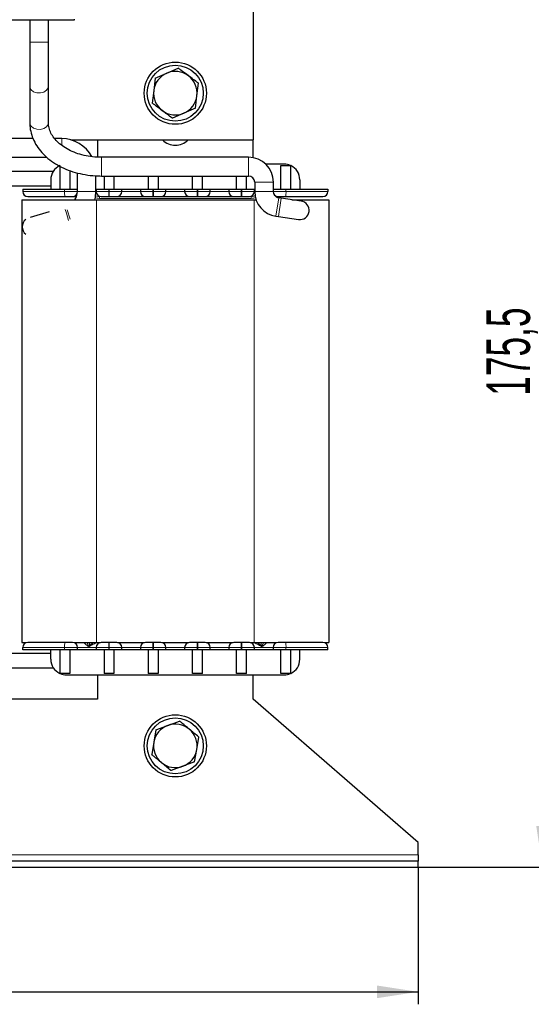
# Model space of a CAD drawing. Header units: millimetres. Extents: x 5 to 418, y 2 to 292.
# Tile 16 of 43: x 116 to 157, y 152 to 231. Entities that reach past the tile are written whole.
import ezdxf

# ---------------------------------------------------------------- set-up
doc = ezdxf.new("R2010")
doc.units = ezdxf.units.MM
doc.layers.add('SLD-0', color=7, linetype='Continuous')
doc.styles.add('SLDTEXTSTYLE0', font='TXT', dxfattribs={"width": 0.605})
doc.dimstyles.new('SLDDIMSTYLE0', dxfattribs={"dimtxt": 3.5, "dimasz": 3.302, "dimexe": 0, "dimexo": 0.0625, "dimgap": 0.875, "dimtad": 1, "dimlfac": 2, "dimrnd": 1e-09, "dimzin": 12, "dimdsep": 46, "dimtxsty": 'SLDTEXTSTYLE0', "dimsah": 1, "dimcen": 0.09, "dimadec": 0, "dimazin": 3, "dimtfac": 1, "dimtofl": 0, "dimtmove": 0, "dimatfit": 3, "dimfxl": 1, "dimfrac": 2, "dimtolj": 1, "dimtzin": 12, "dimarcsym": 0})
doc.dimstyles.new('SLDDIMSTYLE1', dxfattribs={"dimtxt": 3.5, "dimasz": 3.302, "dimexe": 0, "dimexo": 0.0625, "dimgap": 0.875, "dimtad": 1, "dimdec": 1, "dimlfac": 2, "dimrnd": 1e-09, "dimzin": 12, "dimdsep": 46, "dimtxsty": 'SLDTEXTSTYLE0', "dimsah": 1, "dimcen": 0.09, "dimadec": 0, "dimazin": 3, "dimtfac": 1, "dimtofl": 0, "dimtmove": 0, "dimatfit": 3, "dimfxl": 1, "dimfrac": 2, "dimtolj": 1, "dimtzin": 12, "dimarcsym": 0})

# ---------------------------------------------------------------- blocks, each defined once
blk = doc.blocks.new('_D')
at = {"layer": 'SLD-0'}
for p, q in [((59.381, 162.749), (59.381, 151.749)), ((148.381, 162.749), (148.381, 151.749)), ((59.381, 152.749), (148.381, 152.749))]:
    blk.add_line(p, q, dxfattribs=at)
for points in [[(59.381, 152.749), (62.683, 152.241), (62.683, 153.257)], [(148.381, 152.749), (145.079, 153.257), (145.079, 152.241)]]:
    blk.add_solid(points, dxfattribs=at)
at = {"layer": 'SLD-0', "insert": (99.87, 157.26), "char_height": 3.5, "attachment_point": 1, "style": 'SLDTEXTSTYLE0'}
blk.add_mtext('178', dxfattribs=at)
blk = doc.blocks.new('_D_1')
at = {"layer": 'SLD-0'}
for p, q in [((120.068, 250.499), (159.381, 250.499)), ((158.381, 162.749), (158.381, 250.499)), ((148.381, 162.749), (159.381, 162.749))]:
    blk.add_line(p, q, dxfattribs=at)
for points in [[(158.381, 250.499), (157.873, 247.197), (158.889, 247.197)], [(158.381, 162.749), (158.889, 166.051), (157.873, 166.051)]]:
    blk.add_solid(points, dxfattribs=at)
at = {"layer": 'SLD-0', "insert": (153.869, 200.608), "char_height": 3.5, "attachment_point": 1, "rotation": 90, "style": 'SLDTEXTSTYLE0'}
blk.add_mtext('175,5', dxfattribs=at)

msp = doc.modelspace()

# ---------------------------------------------------------------- linework, layer by layer
at = {"color": 7, "linetype": 'Continuous', "lineweight": 25}
for p, q in [((135.1309, 245.6486), (135.1309, 221.1486)), ((120.7559, 230.8486), (120.7559, 230.7486)), ((120.7559, 230.7486), (103.8809, 230.7486)), ((117.1934, 230.7486), (117.1934, 228.9986)), ((118.6934, 228.9986), (118.6934, 230.7486)), ((117.1934, 228.9986), (117.1934, 225.4438)), ((118.6934, 225.4438), (118.6934, 228.9986)), ((128.1888, 226.506), (129.1168, 226.9055)), ((127.2608, 226.1064), (127.1429, 225.1029)), ((127.2608, 226.1064), (128.1888, 226.506)), ((117.1934, 225.4438), (117.1934, 222.5147)), ((118.6934, 222.5147), (118.6934, 225.4438)), ((130.6189, 224.6943), (130.7369, 225.6977)), ((127.1429, 225.1029), (127.0249, 224.0995)), ((130.501, 223.6908), (130.6189, 224.6943)), ((129.573, 223.2913), (128.6449, 222.8917)), ((130.501, 223.6908), (129.573, 223.2913)), ((117.4635, 221.2486), (113.0684, 221.2486)), ((119.7559, 221.2486), (119.186, 221.2486)), ((120.4907, 221.1486), (135.1309, 221.1486)), ((122.6309, 221.1486), (122.6309, 219.7575)), ((135.1309, 219.7131), (135.1309, 221.1486)), ((113.0433, 219.7486), (118.5684, 219.7486)), ((119.6059, 219.0986), (119.6059, 217.1986)), ((134.7559, 219.7486), (122.9434, 219.7486)), ((137.6309, 219.1986), (136.1334, 219.1986)), ((137.3559, 217.1986), (137.3559, 219.0986)), ((137.3559, 219.0986), (138.1208, 219.0986)), ((138.1208, 219.0986), (138.1559, 219.0986)), ((138.1559, 217.1986), (138.1559, 219.0986)), ((113.6665, 218.6486), (119.0953, 218.6486)), ((120.4059, 218.6879), (120.4059, 217.1986)), ((121.0059, 218.4986), (121.0059, 217.1986)), ((122.5059, 216.9986), (122.5059, 218.2678)), ((122.9434, 218.2486), (134.7559, 218.2486)), ((123.1559, 218.2486), (123.1559, 217.1986)), ((123.9559, 218.2486), (123.9559, 217.1986)), ((126.7059, 218.2486), (126.7059, 217.1986)), ((127.5059, 218.2486), (127.5059, 217.1986)), ((130.2559, 217.1986), (130.2559, 218.2486)), ((131.0559, 217.1986), (131.0559, 218.2486)), ((133.8059, 217.1986), (133.8059, 218.2486)), ((134.6059, 217.1986), (134.6059, 218.2486)), ((113.8809, 217.4486), (118.8809, 217.4486)), ((118.8809, 217.9486), (118.8809, 217.1986)), ((135.2559, 217.7486), (135.2559, 216.9986)), ((136.7559, 217.1986), (136.7559, 217.7486)), ((138.8809, 217.9486), (138.8809, 217.1986)), ((116.6309, 217.1986), (116.6309, 216.9986)), ((116.6309, 217.1986), (119.9909, 217.1986)), ((119.9909, 217.1986), (121.0309, 217.1986)), ((121.0309, 216.9986), (121.0309, 217.1986)), ((122.5059, 217.1986), (122.5309, 217.1986)), ((122.5309, 217.1986), (122.5309, 216.9986)), ((122.5309, 217.1986), (123.5309, 217.1986)), ((123.5309, 217.1986), (123.5809, 217.1986)), ((123.5309, 216.5986), (123.5809, 216.5986)), ((123.5809, 217.1986), (124.5809, 217.1986)), ((124.5809, 216.9986), (124.5809, 217.1986)), ((124.5809, 217.1986), (126.0809, 217.1986)), ((126.0809, 217.1986), (126.0809, 216.9986)), ((126.0809, 217.1986), (127.0809, 217.1986)), ((127.0809, 217.1986), (127.1309, 217.1986)), ((127.0809, 216.5986), (127.1309, 216.5986)), ((127.1309, 217.1986), (128.1309, 217.1986)), ((128.1309, 216.9986), (128.1309, 217.1986)), ((128.1309, 217.1986), (129.6309, 217.1986)), ((129.6309, 217.1986), (129.6309, 216.9986)), ((129.6309, 217.1986), (130.6309, 217.1986)), ((130.6309, 217.1986), (130.6809, 217.1986)), ((130.6309, 216.5986), (130.6809, 216.5986)), ((130.6809, 217.1986), (131.6809, 217.1986)), ((131.6809, 216.9986), (131.6809, 217.1986)), ((131.6809, 217.1986), (133.1809, 217.1986)), ((133.1809, 217.1986), (133.1809, 216.9986)), ((133.1809, 217.1986), (134.1809, 217.1986)), ((134.1809, 217.1986), (134.2309, 217.1986)), ((134.1809, 216.5986), (134.2309, 216.5986)), ((134.2309, 217.1986), (135.2309, 217.1986)), ((135.2309, 216.9986), (135.2309, 217.1986)), ((135.2309, 217.1986), (135.2559, 217.1986)), ((136.7309, 217.1986), (136.7309, 216.9986)), ((136.7309, 217.1986), (137.7709, 217.1986)), ((137.7709, 217.1986), (141.1309, 217.1986)), ((141.1309, 217.1986), (141.1309, 216.9986)), ((116.5559, 216.3486), (116.5559, 180.7986)), ((116.5559, 216.3486), (122.5559, 216.3486)), ((122.5559, 216.3486), (135.2059, 216.3486)), ((135.2059, 216.3486), (135.3809, 216.3486)), ((137.381, 216.4751), (137.1838, 216.5038)), ((138.989, 216.2408), (137.381, 216.4751)), ((138.249, 216.3486), (141.2059, 216.3486)), ((141.2059, 216.3486), (141.2059, 180.7986)), ((118.7386, 215.3812), (117.2219, 214.9182)), ((136.9675, 215.0195), (137.1647, 214.9908)), ((137.1647, 214.9908), (138.7727, 214.7564)), ((116.5809, 214.1737), (116.5809, 214.1511)), ((116.5559, 180.7986), (116.8761, 180.7986)), ((116.6309, 180.1986), (116.6309, 180.3986)), ((120.7495, 180.7986), (122.5559, 180.7986)), ((121.0309, 180.1986), (121.0309, 180.3986)), ((122.5309, 180.3986), (122.5309, 180.1986)), ((122.5559, 180.7986), (122.865, 180.7986)), ((123.5809, 180.7986), (123.5309, 180.7986)), ((124.2468, 180.7986), (126.415, 180.7986)), ((124.5809, 180.1986), (124.5809, 180.3986)), ((126.0809, 180.3986), (126.0809, 180.1986)), ((127.1309, 180.7986), (127.0809, 180.7986)), ((127.7968, 180.7986), (129.965, 180.7986)), ((128.1309, 180.1986), (128.1309, 180.3986)), ((129.6309, 180.3986), (129.6309, 180.1986)), ((130.6809, 180.7986), (130.6309, 180.7986)), ((131.3468, 180.7986), (133.515, 180.7986)), ((131.6809, 180.1986), (131.6809, 180.3986)), ((133.1809, 180.3986), (133.1809, 180.1986)), ((134.2309, 180.7986), (134.1809, 180.7986)), ((134.8968, 180.7986), (135.2059, 180.7986)), ((135.2059, 180.7986), (137.0016, 180.7986)), ((135.2309, 180.1986), (135.2309, 180.3986)), ((136.7309, 180.3986), (136.7309, 180.1986)), ((140.9073, 180.7986), (141.2059, 180.7986)), ((141.1309, 180.1986), (141.1309, 180.3986)), ((113.8809, 179.9486), (118.8809, 179.9486)), ((119.9909, 180.1986), (116.6309, 180.1986)), ((118.8809, 179.4486), (118.8809, 180.1986)), ((119.6059, 180.1986), (119.6059, 178.2986)), ((121.0309, 180.1986), (119.9909, 180.1986)), ((120.4059, 180.1986), (120.4059, 178.2986)), ((121.2219, 180.1986), (121.0309, 180.1986)), ((122.3399, 180.1986), (121.2219, 180.1986)), ((122.5309, 180.1986), (122.3399, 180.1986)), ((123.5309, 180.1986), (122.5309, 180.1986)), ((123.1559, 180.1986), (123.1559, 178.2986)), ((123.5809, 180.1986), (123.5309, 180.1986)), ((124.5809, 180.1986), (123.5809, 180.1986)), ((123.9559, 180.1986), (123.9559, 178.2986)), ((126.0809, 180.1986), (124.5809, 180.1986)), ((127.0809, 180.1986), (126.0809, 180.1986)), ((126.7059, 180.1986), (126.7059, 178.2986)), ((127.1309, 180.1986), (127.0809, 180.1986)), ((128.1309, 180.1986), (127.1309, 180.1986)), ((127.5059, 180.1986), (127.5059, 178.2986)), ((129.6309, 180.1986), (128.1309, 180.1986)), ((130.6309, 180.1986), (129.6309, 180.1986)), ((130.2559, 178.2986), (130.2559, 180.1986)), ((130.6809, 180.1986), (130.6309, 180.1986)), ((131.6809, 180.1986), (130.6809, 180.1986)), ((131.0559, 178.2986), (131.0559, 180.1986)), ((133.1809, 180.1986), (131.6809, 180.1986)), ((134.1809, 180.1986), (133.1809, 180.1986)), ((133.8059, 178.2986), (133.8059, 180.1986)), ((134.2309, 180.1986), (134.1809, 180.1986)), ((135.2309, 180.1986), (134.2309, 180.1986)), ((134.6059, 178.2986), (134.6059, 180.1986)), ((135.4219, 180.1986), (135.2309, 180.1986)), ((136.5399, 180.1986), (135.4219, 180.1986)), ((136.7309, 180.1986), (136.5399, 180.1986)), ((137.7709, 180.1986), (136.7309, 180.1986)), ((137.3559, 178.2986), (137.3559, 180.1986)), ((141.1309, 180.1986), (137.7709, 180.1986)), ((138.1559, 178.2986), (138.1559, 180.1986)), ((138.8809, 179.4486), (138.8809, 180.1986)), ((119.0953, 178.7486), (113.6665, 178.7486)), ((119.641, 178.2986), (119.6059, 178.2986)), ((120.4059, 178.2986), (119.641, 178.2986)), ((120.1309, 178.1986), (137.6309, 178.1986)), ((122.6309, 178.1986), (122.6309, 176.2486)), ((123.9559, 178.2986), (123.1559, 178.2986)), ((127.5059, 178.2986), (126.7059, 178.2986)), ((131.0559, 178.2986), (130.2559, 178.2986)), ((134.6059, 178.2986), (133.8059, 178.2986)), ((135.1309, 176.2486), (135.1309, 178.1986)), ((138.1208, 178.2986), (137.3559, 178.2986)), ((138.1559, 178.2986), (138.1208, 178.2986)), ((122.6309, 176.2486), (110.1309, 176.2486)), ((148.3809, 164.7486), (135.1309, 176.2486)), ((127.3294, 173.7932), (128.2778, 174.1414)), ((128.2778, 174.1414), (129.2263, 174.4896)), ((127.3294, 173.7932), (127.1567, 172.7977)), ((130.6051, 172.1995), (130.7778, 173.195)), ((127.1567, 172.7977), (126.9839, 171.8023)), ((130.4324, 171.204), (130.6051, 172.1995)), ((129.484, 170.8558), (128.5355, 170.5076)), ((130.4324, 171.204), (129.484, 170.8558)), ((148.3809, 163.7486), (148.3809, 164.7486)), ((148.3809, 163.7486), (148.3809, 163.2486)), ((148.3809, 163.2486), (59.3809, 163.2486)), ((148.3809, 162.7486), (148.3809, 163.2486)), ((59.3809, 162.7486), (148.3809, 162.7486))]:
    msp.add_line(p, q, dxfattribs=at)
at = {"color": 7, "linetype": 'Continuous', "lineweight": 18}
for p, q in [((117.1934, 228.9986), (118.6934, 228.9986)), ((119.7559, 220.7192), (119.7559, 221.2486)), ((122.9434, 218.2486), (122.9434, 219.7486)), ((134.7559, 218.2486), (134.7559, 219.7486)), ((135.2559, 217.7486), (136.7559, 217.7486)), ((116.6309, 216.9986), (119.9909, 216.9986)), ((119.9909, 217.1986), (119.9909, 216.9986)), ((119.9909, 216.9986), (121.0309, 216.9986)), ((121.0309, 216.9986), (121.537, 216.9986)), ((121.537, 216.9986), (122.5059, 216.9986)), ((122.5309, 216.9986), (122.5059, 216.9986)), ((122.5309, 216.9986), (123.5309, 216.9986)), ((123.5309, 217.1986), (123.5309, 216.9986)), ((123.5309, 216.9986), (123.5309, 216.5986)), ((123.5309, 216.9986), (123.5809, 216.9986)), ((123.5809, 217.1986), (123.5809, 216.9986)), ((123.5809, 216.9986), (123.5809, 216.5986)), ((123.5809, 216.9986), (124.5809, 216.9986)), ((126.0809, 216.9986), (124.5809, 216.9986)), ((126.0809, 216.9986), (127.0809, 216.9986)), ((127.0809, 216.9986), (127.0809, 217.1986)), ((127.0809, 216.5986), (127.0809, 216.9986)), ((127.0809, 216.9986), (127.1309, 216.9986)), ((127.1309, 217.1986), (127.1309, 216.9986)), ((127.1309, 216.9986), (128.1309, 216.9986)), ((127.1309, 216.9986), (127.1309, 216.5986)), ((129.6309, 216.9986), (128.1309, 216.9986)), ((129.6309, 216.9986), (130.6309, 216.9986)), ((130.6309, 217.1986), (130.6309, 216.9986)), ((130.6309, 216.9986), (130.6309, 216.5986)), ((130.6309, 216.9986), (130.6809, 216.9986)), ((130.6809, 217.1986), (130.6809, 216.9986)), ((130.6809, 216.9986), (130.6809, 216.5986)), ((130.6809, 216.9986), (131.6809, 216.9986)), ((133.1809, 216.9986), (131.6809, 216.9986)), ((133.1809, 216.9986), (134.1809, 216.9986)), ((134.1809, 217.1986), (134.1809, 216.9986)), ((134.1809, 216.9986), (134.1809, 216.5986)), ((134.1809, 216.9986), (134.2309, 216.9986)), ((134.2309, 217.1986), (134.2309, 216.9986)), ((134.2309, 216.9986), (135.2309, 216.9986)), ((134.2309, 216.9986), (134.2309, 216.5986)), ((135.2559, 216.9986), (135.2309, 216.9986)), ((135.2559, 216.9986), (136.7309, 216.9986)), ((136.7309, 216.9986), (137.7709, 216.9986)), ((137.7709, 217.1986), (137.7709, 216.9986)), ((137.7709, 216.9986), (141.1309, 216.9986)), ((122.5559, 216.3486), (122.5559, 180.7986)), ((134.9799, 216.4486), (122.7819, 216.4486)), ((135.2059, 216.3486), (135.2059, 180.7986)), ((136.9675, 215.0195), (137.1838, 216.5038)), ((137.1647, 214.9908), (137.381, 216.4751)), ((120.0435, 215.5567), (120.1363, 215.2525)), ((120.1363, 215.2525), (120.3141, 214.6699)), ((120.2069, 215.5211), (120.4287, 214.7942)), ((119.9909, 180.3986), (116.6309, 180.3986)), ((121.0309, 180.3986), (119.9909, 180.3986)), ((119.9909, 180.1986), (119.9909, 180.3986)), ((121.0309, 180.3986), (122.5309, 180.3986)), ((121.9773, 180.5563), (122.3135, 180.7986)), ((121.9773, 180.5563), (121.9773, 180.7986)), ((123.5309, 180.3986), (122.5309, 180.3986)), ((123.5309, 180.3986), (123.5309, 180.7986)), ((123.5809, 180.3986), (123.5309, 180.3986)), ((123.5309, 180.1986), (123.5309, 180.3986)), ((123.5809, 180.3986), (123.5809, 180.7986)), ((124.5809, 180.3986), (123.5809, 180.3986)), ((123.5809, 180.1986), (123.5809, 180.3986)), ((124.5809, 180.3986), (126.0809, 180.3986)), ((127.0809, 180.3986), (126.0809, 180.3986)), ((127.0809, 180.3986), (127.0809, 180.7986)), ((127.1309, 180.3986), (127.0809, 180.3986)), ((127.0809, 180.1986), (127.0809, 180.3986)), ((127.1309, 180.7986), (127.1309, 180.3986)), ((128.1309, 180.3986), (127.1309, 180.3986)), ((127.1309, 180.3986), (127.1309, 180.1986)), ((128.1309, 180.3986), (129.6309, 180.3986)), ((130.6309, 180.3986), (129.6309, 180.3986)), ((130.6309, 180.3986), (130.6309, 180.7986)), ((130.6809, 180.3986), (130.6309, 180.3986)), ((130.6309, 180.1986), (130.6309, 180.3986)), ((130.6809, 180.3986), (130.6809, 180.7986)), ((131.6809, 180.3986), (130.6809, 180.3986)), ((130.6809, 180.1986), (130.6809, 180.3986)), ((131.6809, 180.3986), (133.1809, 180.3986)), ((134.1809, 180.3986), (133.1809, 180.3986)), ((134.1809, 180.3986), (134.1809, 180.7986)), ((134.2309, 180.3986), (134.1809, 180.3986)), ((134.1809, 180.1986), (134.1809, 180.3986)), ((134.2309, 180.3986), (134.2309, 180.7986)), ((135.2309, 180.3986), (134.2309, 180.3986)), ((134.2309, 180.1986), (134.2309, 180.3986)), ((135.2309, 180.3986), (136.7309, 180.3986)), ((135.4483, 180.7986), (135.7845, 180.5563)), ((135.7845, 180.5563), (135.7845, 180.7986)), ((137.7709, 180.3986), (136.7309, 180.3986)), ((137.7709, 180.1986), (137.7709, 180.3986)), ((141.1309, 180.3986), (137.7709, 180.3986)), ((110.152, 163.7486), (148.3809, 163.7486))]:
    msp.add_line(p, q, dxfattribs=at)
at = {"color": 7, "linetype": 'Continuous', "lineweight": 18, "flags": 128}
for points in [[(117.1934, 225.4438), (117.2018, 225.364), (117.3012, 225.1683), (117.4984, 225.0146), (117.7633, 224.9261), (118.0556, 224.9165), (118.3308, 224.9872), (118.5471, 225.1274), (118.6714, 225.3157), (118.6934, 225.4438)], [(117.1934, 222.5147), (117.2018, 222.435), (117.3012, 222.2393), (117.4984, 222.0855), (117.7633, 221.9971), (118.0556, 221.9875), (118.3308, 222.0582), (118.5471, 222.1983), (118.6714, 222.3867), (118.6934, 222.5147)]]:
    msp.add_lwpolyline(points, dxfattribs=at)
at = {"color": 7, "linetype": 'Continuous', "lineweight": 25, "flags": 128}
msp.add_lwpolyline([(122.428, 216.3486), (122.4711, 216.5623), (122.5059, 216.9986)], dxfattribs=at)
at = {"color": 7, "linetype": 'Continuous', "lineweight": 25}
for centre, radius in [((128.8809, 224.8986), 2.5), ((128.8809, 224.8986), 2.25), ((128.8809, 172.4986), 2.5), ((128.8809, 172.4986), 2.25)]:
    msp.add_circle(centre, radius, dxfattribs=at)
for centre, radius, start, end in [((128.8809, 224.8986), 1.75, 113.294566, 173.294566), ((128.8809, 224.8986), 1.75, 53.294566, 113.294566), ((128.8809, 224.8986), 1.75, 353.294566, 53.294566), ((128.8809, 224.8986), 1.75, 173.294566, 233.294566), ((128.8809, 224.8986), 1.75, 293.294566, 353.294566), ((128.8809, 224.8986), 1.75, 233.294566, 293.294566), ((119.7559, 218.4986), 2.75, 28.370036, 90), ((128.8809, 222.1736), 1.45, 224.982968, 315.017032), ((120.1309, 217.9486), 1.25, 114.834587, 180), ((134.7559, 217.7486), 2, 0, 90), ((137.6309, 217.9486), 1.25, 66.926082, 90), ((137.6309, 217.9486), 1.25, 0, 65.165413), ((134.7559, 217.7486), 0.5, 0, 90), ((117.0309, 216.9986), 0.4, 180, 270), ((120.6309, 216.9986), 0.4, 270, 0), ((119.7559, 216.9986), 1.25, 328.667749, 352.368577), ((122.9309, 216.9986), 0.4, 180, 270), ((124.1809, 216.9986), 0.4, 270, 0), ((126.4809, 216.9986), 0.4, 180, 270), ((127.7309, 216.9986), 0.4, 270, 0), ((130.0309, 216.9986), 0.4, 180, 270), ((131.2809, 216.9986), 0.4, 270, 0), ((133.5809, 216.9986), 0.4, 180, 270), ((134.8309, 216.9986), 0.4, 270, 0), ((137.2559, 216.9986), 2, 180, 261.709112), ((137.1309, 216.9986), 0.4, 180, 270), ((137.2559, 216.9986), 0.5, 212.328075, 261.709112), ((140.7309, 216.9986), 0.4, 270, 0), ((138.8809, 215.4986), 0.75, 261.709112, 81.709112), ((117.3309, 214.1674), 0.75, 127.619782, 180), ((117.3309, 214.1674), 0.75, 180, 232.380218), ((117.0309, 180.3986), 0.4, 90, 180), ((120.6309, 180.3986), 0.4, 0, 90), ((122.9309, 180.3986), 0.4, 90, 180), ((124.1809, 180.3986), 0.4, 0, 90), ((126.4809, 180.3986), 0.4, 90, 180), ((127.7309, 180.3986), 0.4, 0, 90), ((130.0309, 180.3986), 0.4, 90, 180), ((131.2809, 180.3986), 0.4, 0, 90), ((133.5809, 180.3986), 0.4, 90, 180), ((134.8309, 180.3986), 0.4, 0, 90), ((137.1309, 180.3986), 0.4, 90, 180), ((140.7309, 180.3986), 0.4, 0, 90), ((120.1309, 179.4486), 1.25, 180, 245.165413), ((137.6309, 179.4486), 1.25, 294.834587, 0), ((120.1309, 179.4486), 1.25, 246.926082, 270), ((137.6309, 179.4486), 1.25, 270, 293.073918), ((128.8809, 172.4986), 1.75, 110.157779, 170.157779), ((128.8809, 172.4986), 1.75, 50.157779, 110.157779), ((128.8809, 172.4986), 1.75, 350.157779, 50.157779), ((128.8809, 172.4986), 1.75, 170.157779, 230.157779), ((128.8809, 172.4986), 1.75, 290.157779, 350.157779), ((128.8809, 172.4986), 1.75, 230.157779, 290.157779)]:
    msp.add_arc(centre, radius, start, end, dxfattribs=at)
at = {"color": 7, "linetype": 'Continuous', "lineweight": 18}
for centre, radius, start, end in [((122.5029, 216.8988), 2.514, 177.723964, 186.857256), ((121.1963, 216.4861), 1.5861, 358.64598, 4.068139), ((136.5655, 216.4861), 1.5861, 175.931861, 181.35402), ((135.2589, 216.8988), 2.514, 353.142744, 2.276036), ((122.5029, 180.4984), 2.514, 173.142744, 182.276036), ((121.5838, 180.9394), 0.1544, 267.297797, 294.224411), ((116.8468, 175.7008), 7.0638, 42.944096, 43.422368), ((140.915, 175.7008), 7.0638, 136.577632, 137.055904), ((136.178, 180.9394), 0.1544, 245.775589, 272.702203), ((135.2589, 180.4984), 2.514, 357.723964, 6.857256)]:
    msp.add_arc(centre, radius, start, end, dxfattribs=at)
at = {"color": 7, "linetype": 'Continuous', "lineweight": 25}
for points, knots in [([(129.9269, 226.3016), (129.722, 226.4544), (129.4502, 226.657), (129.1827, 226.8565), (129.1168, 226.9055)], [0, 0, 0, 0, 0.754038, 1, 1, 1, 1]), ([(130.7369, 225.6977), (130.7286, 225.7039), (130.4616, 225.903), (130.19, 226.1054), (129.9269, 226.3016)], [0, 0, 0, 0, 0.0311177, 1, 1, 1, 1]), ([(127.8349, 223.4956), (127.63, 223.6484), (127.3582, 223.851), (127.0907, 224.0504), (127.0249, 224.0995)], [0, 0, 0, 0, 0.754038, 1, 1, 1, 1]), ([(128.6449, 222.8917), (128.6366, 222.8979), (128.3697, 223.0969), (128.0981, 223.2994), (127.8349, 223.4956)], [0, 0, 0, 0, 0.0311177, 1, 1, 1, 1]), ([(117.1934, 222.5147), (117.1976, 222.3912), (117.209, 222.0617), (117.3261, 221.5325), (117.5687, 220.9461), (117.9212, 220.3941), (118.3763, 219.8853), (118.9271, 219.4294), (119.5633, 219.0362), (120.2714, 218.7145), (121.036, 218.4712), (121.8401, 218.3124), (122.4831, 218.2536), (122.8516, 218.2496), (122.9434, 218.2486)], [0, 0, 0, 0, 0.0529592, 0.1412455, 0.2296918, 0.319005, 0.4096001, 0.501475, 0.5943245, 0.6877517, 0.7814354, 0.8751604, 0.968893, 1, 1, 1, 1]), ([(122.9434, 219.7486), (122.8228, 219.7507), (122.4666, 219.7568), (121.8806, 219.8259), (121.212, 219.9802), (120.5938, 220.2052), (120.0437, 220.4908), (119.576, 220.8261), (119.2015, 221.1985), (118.9258, 221.5955), (118.7516, 222.0074), (118.6967, 222.3145), (118.6939, 222.4848), (118.6934, 222.5147)], [0, 0, 0, 0, 0.0523961, 0.1547817, 0.2570396, 0.3589786, 0.4605698, 0.5619333, 0.6633352, 0.7654511, 0.8695725, 0.9770836, 1, 1, 1, 1]), ([(117.0309, 216.5986), (117.0719, 216.5986), (117.1572, 216.5986), (117.8417, 216.5986), (118.841, 216.5986), (119.6281, 216.5986), (120.0069, 216.5986)], [0, 0, 0, 0, 0.2406183, 0.5, 0.7593817, 1, 1, 1, 1]), ([(120.0069, 216.5986), (120.0472, 216.5986), (120.1279, 216.5986), (120.2451, 216.5986), (120.3539, 216.5986), (120.4492, 216.5986), (120.5283, 216.5986), (120.5862, 216.5986), (120.6241, 216.5986), (120.6286, 216.5986), (120.6309, 216.5986)], [0, 0, 0, 0, 0.1249292, 0.2499971, 0.3748613, 0.4999972, 0.6248613, 0.7499971, 0.8749293, 1, 1, 1, 1]), ([(120.6309, 216.5986), (120.6457, 216.5986), (120.6761, 216.5986), (120.7987, 216.5986), (120.9099, 216.5986), (120.9146, 216.5986)], [0, 0, 0, 0, 0.4735713, 0.9776045, 1, 1, 1, 1]), ([(122.9309, 216.5986), (122.939, 216.5986), (122.9514, 216.5986), (123.0261, 216.5986), (123.1036, 216.5986), (123.1991, 216.5986), (123.3389, 216.5986), (123.4554, 216.5986), (123.5309, 216.5986)], [0, 0, 0, 0, 0.2394429, 0.3695788, 0.4999999, 0.6301358, 0.7605571, 1, 1, 1, 1]), ([(123.5809, 216.5986), (123.6563, 216.5986), (123.7728, 216.5986), (123.9126, 216.5986), (124.0081, 216.5986), (124.0857, 216.5986), (124.1604, 216.5986), (124.1728, 216.5986), (124.1809, 216.5986)], [0, 0, 0, 0, 0.2394429, 0.3695788, 0.4999999, 0.6301358, 0.7605571, 1, 1, 1, 1]), ([(124.1809, 216.5986), (124.1963, 216.5986), (124.2202, 216.5986), (124.3634, 216.5986), (124.5119, 216.5986), (124.6949, 216.5986), (124.9629, 216.5986), (125.3309, 216.5986), (125.6988, 216.5986), (125.9668, 216.5986), (126.1497, 216.5986), (126.2984, 216.5986), (126.4416, 216.5986), (126.4655, 216.5986), (126.4809, 216.5986)], [0, 0, 0, 0, 0.11972147, 0.18482351, 0.24999997, 0.31510204, 0.38027853, 0.5, 0.61972147, 0.68482351, 0.74999997, 0.81510204, 0.88027853, 1, 1, 1, 1]), ([(126.4809, 216.5986), (126.489, 216.5986), (126.5014, 216.5986), (126.5761, 216.5986), (126.6536, 216.5986), (126.7491, 216.5986), (126.8889, 216.5986), (127.0054, 216.5986), (127.0809, 216.5986)], [0, 0, 0, 0, 0.2394429, 0.3695788, 0.4999999, 0.6301358, 0.7605571, 1, 1, 1, 1]), ([(127.1309, 216.5986), (127.2063, 216.5986), (127.3228, 216.5986), (127.4626, 216.5986), (127.5581, 216.5986), (127.6357, 216.5986), (127.7104, 216.5986), (127.7228, 216.5986), (127.7309, 216.5986)], [0, 0, 0, 0, 0.23944295, 0.36957878, 0.49999987, 0.63013583, 0.76055705, 1, 1, 1, 1]), ([(127.7309, 216.5986), (127.7463, 216.5986), (127.7702, 216.5986), (127.9134, 216.5986), (128.0619, 216.5986), (128.2449, 216.5986), (128.5129, 216.5986), (128.8809, 216.5986), (129.2488, 216.5986), (129.5168, 216.5986), (129.6997, 216.5986), (129.8484, 216.5986), (129.9916, 216.5986), (130.0155, 216.5986), (130.0309, 216.5986)], [0, 0, 0, 0, 0.1197215, 0.1848235, 0.25, 0.315102, 0.3802785, 0.5, 0.6197215, 0.6848235, 0.75, 0.815102, 0.8802785, 1, 1, 1, 1]), ([(130.0309, 216.5986), (130.039, 216.5986), (130.0514, 216.5986), (130.1261, 216.5986), (130.2036, 216.5986), (130.2991, 216.5986), (130.4389, 216.5986), (130.5554, 216.5986), (130.6309, 216.5986)], [0, 0, 0, 0, 0.23944295, 0.36957878, 0.49999987, 0.63013583, 0.76055705, 1, 1, 1, 1]), ([(130.6809, 216.5986), (130.7563, 216.5986), (130.8728, 216.5986), (131.0126, 216.5986), (131.1081, 216.5986), (131.1857, 216.5986), (131.2604, 216.5986), (131.2728, 216.5986), (131.2809, 216.5986)], [0, 0, 0, 0, 0.2394429, 0.3695788, 0.4999999, 0.6301358, 0.7605571, 1, 1, 1, 1]), ([(131.2809, 216.5986), (131.2963, 216.5986), (131.3202, 216.5986), (131.4634, 216.5986), (131.6119, 216.5986), (131.7949, 216.5986), (132.0629, 216.5986), (132.4309, 216.5986), (132.7988, 216.5986), (133.0668, 216.5986), (133.2497, 216.5986), (133.3984, 216.5986), (133.5416, 216.5986), (133.5655, 216.5986), (133.5809, 216.5986)], [0, 0, 0, 0, 0.1197215, 0.1848235, 0.25, 0.315102, 0.3802785, 0.5, 0.6197215, 0.6848235, 0.75, 0.815102, 0.8802785, 1, 1, 1, 1]), ([(133.5809, 216.5986), (133.589, 216.5986), (133.6014, 216.5986), (133.6761, 216.5986), (133.7536, 216.5986), (133.8491, 216.5986), (133.9889, 216.5986), (134.1054, 216.5986), (134.1809, 216.5986)], [0, 0, 0, 0, 0.23944295, 0.36957878, 0.49999987, 0.63013583, 0.76055705, 1, 1, 1, 1]), ([(134.2309, 216.5986), (134.3063, 216.5986), (134.4228, 216.5986), (134.5626, 216.5986), (134.6581, 216.5986), (134.7357, 216.5986), (134.8104, 216.5986), (134.8228, 216.5986), (134.8309, 216.5986)], [0, 0, 0, 0, 0.2394429, 0.3695788, 0.4999999, 0.6301358, 0.7605571, 1, 1, 1, 1]), ([(136.9728, 216.5986), (137.0071, 216.5986), (137.1123, 216.5986), (137.1234, 216.5986), (137.1309, 216.5986)], [0, 0, 0, 0, 0.3260066, 1, 1, 1, 1]), ([(137.1309, 216.5986), (137.1332, 216.5986), (137.1378, 216.5986), (137.1755, 216.5986), (137.2334, 216.5986), (137.3124, 216.5986), (137.4078, 216.5986), (137.5166, 216.5986), (137.6338, 216.5986), (137.7145, 216.5986), (137.7549, 216.5986)], [0, 0, 0, 0, 0.12492916, 0.24999712, 0.37486129, 0.49999723, 0.62486128, 0.74999711, 0.8749293, 1, 1, 1, 1]), ([(137.7549, 216.5986), (138.1337, 216.5986), (138.9208, 216.5986), (139.9201, 216.5986), (140.6046, 216.5986), (140.6899, 216.5986), (140.7309, 216.5986)], [0, 0, 0, 0, 0.2406183, 0.5, 0.7593817, 1, 1, 1, 1]), ([(120.0069, 180.7986), (119.6281, 180.7986), (118.841, 180.7986), (117.8417, 180.7986), (117.1572, 180.7986), (117.0719, 180.7986), (117.0309, 180.7986)], [0, 0, 0, 0, 0.2406183, 0.5, 0.7593817, 1, 1, 1, 1]), ([(120.6309, 180.7986), (120.6286, 180.7986), (120.624, 180.7986), (120.5863, 180.7986), (120.5284, 180.7986), (120.4494, 180.7986), (120.354, 180.7986), (120.2452, 180.7986), (120.128, 180.7986), (120.0473, 180.7986), (120.0069, 180.7986)], [0, 0, 0, 0, 0.12492916, 0.24999712, 0.37486129, 0.49999723, 0.62486128, 0.74999711, 0.8749293, 1, 1, 1, 1]), ([(123.5309, 180.7986), (123.4554, 180.7986), (123.339, 180.7986), (123.1992, 180.7986), (123.1037, 180.7986), (123.0261, 180.7986), (122.9514, 180.7986), (122.939, 180.7986), (122.9309, 180.7986)], [0, 0, 0, 0, 0.2394429, 0.3695788, 0.4999999, 0.6301358, 0.7605571, 1, 1, 1, 1]), ([(124.1809, 180.7986), (124.1728, 180.7986), (124.1604, 180.7986), (124.0857, 180.7986), (124.0082, 180.7986), (123.9127, 180.7986), (123.7729, 180.7986), (123.6563, 180.7986), (123.5809, 180.7986)], [0, 0, 0, 0, 0.2394429, 0.3695788, 0.4999999, 0.6301358, 0.7605571, 1, 1, 1, 1]), ([(127.0809, 180.7986), (127.0054, 180.7986), (126.889, 180.7986), (126.7492, 180.7986), (126.6537, 180.7986), (126.5761, 180.7986), (126.5014, 180.7986), (126.489, 180.7986), (126.4809, 180.7986)], [0, 0, 0, 0, 0.2394429, 0.3695788, 0.4999999, 0.6301358, 0.7605571, 1, 1, 1, 1]), ([(127.7309, 180.7986), (127.7228, 180.7986), (127.7104, 180.7986), (127.6357, 180.7986), (127.5582, 180.7986), (127.4627, 180.7986), (127.3229, 180.7986), (127.2063, 180.7986), (127.1309, 180.7986)], [0, 0, 0, 0, 0.23944295, 0.36957878, 0.49999987, 0.63013583, 0.76055705, 1, 1, 1, 1]), ([(130.6309, 180.7986), (130.5554, 180.7986), (130.439, 180.7986), (130.2992, 180.7986), (130.2037, 180.7986), (130.1261, 180.7986), (130.0514, 180.7986), (130.039, 180.7986), (130.0309, 180.7986)], [0, 0, 0, 0, 0.2394429, 0.3695788, 0.4999999, 0.6301358, 0.7605571, 1, 1, 1, 1]), ([(131.2809, 180.7986), (131.2728, 180.7986), (131.2604, 180.7986), (131.1857, 180.7986), (131.1082, 180.7986), (131.0127, 180.7986), (130.8729, 180.7986), (130.7563, 180.7986), (130.6809, 180.7986)], [0, 0, 0, 0, 0.2394429, 0.3695788, 0.4999999, 0.6301358, 0.7605571, 1, 1, 1, 1]), ([(134.1809, 180.7986), (134.1054, 180.7986), (133.989, 180.7986), (133.8492, 180.7986), (133.7537, 180.7986), (133.6761, 180.7986), (133.6014, 180.7986), (133.589, 180.7986), (133.5809, 180.7986)], [0, 0, 0, 0, 0.2394429, 0.3695788, 0.4999999, 0.6301358, 0.7605571, 1, 1, 1, 1]), ([(134.8309, 180.7986), (134.8228, 180.7986), (134.8104, 180.7986), (134.7357, 180.7986), (134.6582, 180.7986), (134.5627, 180.7986), (134.4229, 180.7986), (134.3063, 180.7986), (134.2309, 180.7986)], [0, 0, 0, 0, 0.23944295, 0.36957878, 0.49999987, 0.63013583, 0.76055705, 1, 1, 1, 1]), ([(137.7549, 180.7986), (137.7146, 180.7986), (137.6339, 180.7986), (137.5167, 180.7986), (137.4079, 180.7986), (137.3126, 180.7986), (137.2335, 180.7986), (137.1756, 180.7986), (137.1377, 180.7986), (137.1332, 180.7986), (137.1309, 180.7986)], [0, 0, 0, 0, 0.1249292, 0.2499971, 0.3748613, 0.4999972, 0.6248613, 0.7499971, 0.8749293, 1, 1, 1, 1]), ([(140.7309, 180.7986), (140.6899, 180.7986), (140.6046, 180.7986), (139.9201, 180.7986), (138.9208, 180.7986), (138.1337, 180.7986), (137.7549, 180.7986)], [0, 0, 0, 0, 0.2406183, 0.5, 0.7593817, 1, 1, 1, 1]), ([(130.0021, 173.8423), (129.8058, 174.006), (129.5456, 174.2232), (129.2893, 174.437), (129.2263, 174.4896)], [0, 0, 0, 0, 0.754038, 1, 1, 1, 1]), ([(130.7778, 173.195), (130.7699, 173.2016), (130.5142, 173.415), (130.2541, 173.632), (130.0021, 173.8423)], [0, 0, 0, 0, 0.03111773, 1, 1, 1, 1]), ([(127.7597, 171.1549), (127.5635, 171.3187), (127.3032, 171.5359), (127.047, 171.7497), (126.9839, 171.8023)], [0, 0, 0, 0, 0.754038, 1, 1, 1, 1]), ([(128.5355, 170.5076), (128.5275, 170.5143), (128.2718, 170.7276), (128.0117, 170.9447), (127.7597, 171.1549)], [0, 0, 0, 0, 0.0311177, 1, 1, 1, 1])]:
    msp.add_open_spline(points, degree=3, knots=knots, dxfattribs=at)
at = {"color": 7, "linetype": 'Continuous', "lineweight": 18}
for points, knots in [([(122.432, 216.6774), (122.4805, 216.6579), (122.5913, 216.6133), (122.7111, 216.6039), (122.7784, 216.5986)], [0, 0, 0, 0, 0.43836732, 1, 1, 1, 1]), ([(134.9834, 216.5986), (135.0506, 216.6038), (135.1666, 216.6127), (135.2737, 216.6555), (135.3187, 216.6735)], [0, 0, 0, 0, 0.5798464, 1, 1, 1, 1]), ([(122.7819, 216.4486), (122.7154, 216.4529), (122.5888, 216.4612), (122.4723, 216.5113), (122.417, 216.5351)], [0, 0, 0, 0, 0.5251529, 1, 1, 1, 1]), ([(135.3509, 216.5374), (135.2936, 216.5126), (135.1752, 216.4615), (135.0463, 216.453), (134.9799, 216.4486)], [0, 0, 0, 0, 0.4838097, 1, 1, 1, 1]), ([(122.0177, 180.5133), (122.004, 180.5059), (121.9791, 180.4925), (121.9386, 180.483), (121.8979, 180.4888), (121.8221, 180.5241), (121.7446, 180.5905), (121.6644, 180.6637), (121.6141, 180.7165), (121.5792, 180.7605), (121.5774, 180.777), (121.5765, 180.7852)], [0, 0, 0, 0, 0.068905, 0.1255557, 0.1828787, 0.2509212, 0.5001985, 0.6405068, 0.766729, 0.8835624, 1, 1, 1, 1]), ([(121.7799, 180.7986), (121.7915, 180.7712), (121.8116, 180.7236), (121.8412, 180.6568), (121.862, 180.6128), (121.8797, 180.577), (121.8963, 180.5486), (121.9134, 180.5258), (121.9271, 180.5183), (121.9363, 180.5175), (121.9454, 180.5205), (121.961, 180.532), (121.9702, 180.5456), (121.9773, 180.5563)], [0, 0, 0, 0, 0.251937, 0.4383074, 0.5607862, 0.6252088, 0.7408445, 0.8119606, 0.8355749, 0.8570982, 0.8796738, 0.9060717, 1, 1, 1, 1]), ([(122.7784, 180.7986), (122.7114, 180.7926), (122.5746, 180.7804), (122.3189, 180.6812), (122.1377, 180.5802), (122.0177, 180.5133)], [0, 0, 0, 0, 0.2445056, 0.4996993, 1, 1, 1, 1]), ([(135.7441, 180.5133), (135.6243, 180.5801), (135.4432, 180.6811), (135.1876, 180.7803), (135.0505, 180.7926), (134.9834, 180.7986)], [0, 0, 0, 0, 0.4994626, 0.7550898, 1, 1, 1, 1]), ([(136.1853, 180.7852), (136.1844, 180.777), (136.1826, 180.7605), (136.1477, 180.7165), (136.0974, 180.6637), (136.0171, 180.5904), (135.9394, 180.5239), (135.8635, 180.4887), (135.8229, 180.483), (135.7826, 180.4926), (135.7578, 180.5059), (135.7441, 180.5133)], [0, 0, 0, 0, 0.1163997, 0.2332005, 0.3593893, 0.4996598, 0.749939, 0.8177023, 0.8749504, 0.9313581, 1, 1, 1, 1]), ([(135.7845, 180.5563), (135.7916, 180.5457), (135.8007, 180.5322), (135.8161, 180.5207), (135.8251, 180.5176), (135.8341, 180.5182), (135.8479, 180.5253), (135.8954, 180.5883), (135.9352, 180.6905), (135.9701, 180.7712), (135.9819, 180.7986)], [0, 0, 0, 0, 0.0932123, 0.1195387, 0.1420177, 0.1633027, 0.1864612, 0.2574378, 0.7476919, 1, 1, 1, 1])]:
    msp.add_open_spline(points, degree=3, knots=knots, dxfattribs=at)

# ---------------------------------------------------------------- dimensions: what is measured, and where the dimension line sits
at = {"layer": 'SLD-0'}
dim = msp.add_linear_dim(base=(158.3809, 250.4986), p1=(148.3809, 162.7486), p2=(120.0684, 250.4986), angle=90, dimstyle='SLDDIMSTYLE1', dxfattribs=at)
dim.commit()
dim.dimension.update_dxf_attribs({"geometry": '_D_1', "text_midpoint": (158.3809, 206.6236), "dimtype": 160})
dim = msp.add_linear_dim(base=(148.3809, 152.7486), p1=(59.3809, 162.7486), p2=(148.3809, 162.7486), dimstyle='SLDDIMSTYLE0', dxfattribs=at)
dim.commit()
dim.dimension.update_dxf_attribs({"geometry": '_D', "text_midpoint": (103.8809, 152.7486), "dimtype": 160})

doc.saveas('drawing.dxf')
